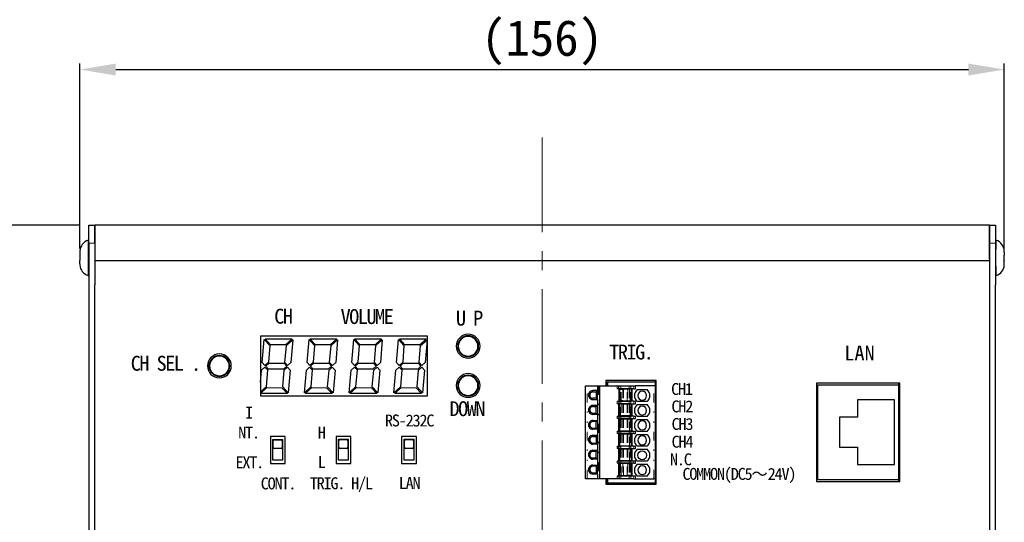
# Model space of a CAD drawing. Header units: millimetres. Extents: x -201 to 202, y 143 to 428.
# Tile 5 of 13: x -143 to -61, y 276 to 319. Entities that reach past the tile are written whole.
import ezdxf

# ---------------------------------------------------------------- set-up
doc = ezdxf.new("R2010")
doc.units = ezdxf.units.MM
doc.header["$LTSCALE"] = 0.25
doc.linetypes.add('CENTER', pattern=[50.8, 31.75, -6.35, 6.35, -6.35])
doc.linetypes.add('DASHEDBIDOT', pattern=[12.4, 3, -3, 0.2, -3, 0.2, -3])
doc.layers.get('0').update_dxf_attribs({"lineweight": 30})
for name, color, linetype, lineweight in [('CENTER', 1, 'CENTER', 9), ('DIMENSION', 6, 'Continuous', 9), ('Layer000', 7, 'Continuous', 25), ('SILK', 7, 'Continuous', 15)]:
    doc.layers.add(name, color=color, linetype=linetype, lineweight=lineweight)
doc.styles.add('takachi1', font='msgothic.ttc', dxfattribs={"height": 2.5})
doc.styles.add('VS Standard', font='msgothic.ttc', dxfattribs={"height": 3})
doc.dimstyles.new('VS Standard x0.5', dxfattribs={"dimtxt": 3, "dimasz": 3, "dimexe": 0.5, "dimexo": 0.8, "dimgap": 0.5, "dimtad": 3, "dimlfac": 2, "dimrnd": 0.0001, "dimzin": 9, "dimdsep": 46, "dimtxsty": 'VS Standard', "dimcen": 0, "dimaunit": 1, "dimadec": 0, "dimazin": 2, "dimtfac": 1, "dimtmove": 0, "dimatfit": 3, "dimfxl": 1, "dimtolj": 1, "dimtzin": 0, "dimarcsym": 0})

# ---------------------------------------------------------------- blocks, each defined once
blk = doc.blocks.new('*D534')
at = {"layer": 'Defpoints', "color": 0}
for p in [(-60.756, 314.442), (-138.243, 298.653), (-60.756, 298.535)]:
    blk.add_point(p, dxfattribs=at)
at = {"layer": 'DIMENSION', "color": 0, "lineweight": -2}
for p, q in [((-138.243, 299.453), (-138.243, 314.942)), ((-60.756, 299.335), (-60.756, 314.942)), ((-135.243, 314.442), (-63.756, 314.442))]:
    blk.add_line(p, q, dxfattribs=at)
at = {"layer": 'DIMENSION', "color": 0}
for points in [[(-135.243, 314.942), (-135.243, 313.942), (-138.243, 314.442)], [(-63.756, 313.942), (-63.756, 314.942), (-60.756, 314.442)]]:
    blk.add_solid(points, dxfattribs=at)
at = {"layer": 'DIMENSION', "color": 0, "insert": (-99.5, 316.693), "char_height": 3, "attachment_point": 5, "style": 'VS Standard'}
blk.add_mtext('\\A1;\\A1;(156)', dxfattribs=at)
blk = doc.blocks.new('*D535')
at = {"layer": 'Defpoints', "color": 0}
for p in [(-137.494, 301.401), (-165.365, 235.401), (-133.076, 235.401)]:
    blk.add_point(p, dxfattribs=at)
at = {"layer": 'DIMENSION', "color": 0, "lineweight": -2}
for p, q in [((-138.294, 301.401), (-165.865, 301.401)), ((-165.365, 298.401), (-165.365, 238.401)), ((-133.876, 235.401), (-165.865, 235.401))]:
    blk.add_line(p, q, dxfattribs=at)
at = {"layer": 'DIMENSION', "color": 0}
for points in [[(-164.865, 298.401), (-165.865, 298.401), (-165.365, 301.401)], [(-165.865, 238.401), (-164.865, 238.401), (-165.365, 235.401)]]:
    blk.add_solid(points, dxfattribs=at)
at = {"layer": 'DIMENSION', "color": 0, "insert": (-167.616, 268.401), "char_height": 3, "attachment_point": 5, "rotation": 90, "style": 'VS Standard'}
blk.add_mtext('\\A1;\\A1;(132)', dxfattribs=at)
blk = doc.blocks.new('*D536')
at = {"layer": 'Defpoints', "color": 0}
for p in [(-137.494, 301.401), (-152.079, 238.401), (-137.494, 238.401)]:
    blk.add_point(p, dxfattribs=at)
at = {"layer": 'DIMENSION', "color": 0, "lineweight": -2}
for p, q in [((-138.294, 301.401), (-152.579, 301.401)), ((-152.079, 298.401), (-152.079, 241.401)), ((-138.294, 238.401), (-152.579, 238.401))]:
    blk.add_line(p, q, dxfattribs=at)
at = {"layer": 'DIMENSION', "color": 0}
for points in [[(-151.579, 298.401), (-152.579, 298.401), (-152.079, 301.401)], [(-152.579, 241.401), (-151.579, 241.401), (-152.079, 238.401)]]:
    blk.add_solid(points, dxfattribs=at)
at = {"layer": 'DIMENSION', "color": 0, "insert": (-154.331, 269.901), "char_height": 3, "attachment_point": 5, "rotation": 90, "style": 'VS Standard'}
blk.add_mtext('\\A1;\\A1;(126)', dxfattribs=at)

msp = doc.modelspace()

# ---------------------------------------------------------------- linework, layer by layer
for centre, radius, start, end in [((-105.6991, 291.2506), 1, 0, 180), ((-105.6991, 291.2506), 0.875, 0, 180), ((-105.6991, 291.2506), 0.825, 0, 180), ((-126.5491, 289.6006), 1, 0, 180), ((-105.6991, 291.2506), 1, 180, 0), ((-105.6991, 291.2506), 0.875, 180, 0), ((-105.6991, 291.2506), 0.825, 180, 0), ((-126.5491, 289.6006), 0.875, 0, 180), ((-126.5491, 289.6006), 0.825, 0, 180), ((-126.5491, 289.6006), 1, 180, 0), ((-126.5491, 289.6006), 0.875, 180, 0), ((-126.5491, 289.6006), 0.825, 180, 0), ((-105.6991, 287.9506), 1, 0, 180), ((-105.6991, 287.9506), 0.875, 0, 180), ((-105.6991, 287.9506), 0.825, 0, 180), ((-105.6991, 287.9506), 1, 180, 0), ((-105.6991, 287.9506), 0.875, 180, 0), ((-105.6991, 287.9506), 0.825, 180, 0)]:
    msp.add_arc(centre, radius, start, end)
at = {"layer": 'CENTER'}
msp.add_line((-99.4991, 308.7462), (-99.4991, 232.1165), dxfattribs=at)
at = {"layer": 'Layer000', "linetype": 'Continuous', "lineweight": 25}
for p, q in [((-137.4941, 299.9006), (-137.4941, 301.4006)), ((-137.4941, 301.4006), (-136.9991, 301.4006)), ((-136.9991, 301.4006), (-136.9991, 299.9006)), ((-136.9991, 299.9006), (-136.9991, 301.4006)), ((-61.9991, 301.4006), (-136.9991, 301.4006)), ((-61.9991, 301.4006), (-61.9991, 299.9006)), ((-61.9991, 299.9006), (-61.9991, 301.4006)), ((-61.9991, 301.4006), (-61.5041, 301.4006)), ((-61.5041, 301.4006), (-61.5041, 299.9006)), ((-137.4941, 299.9006), (-137.4941, 239.9006)), ((-136.9991, 299.9006), (-136.9991, 296.4006)), ((-136.9991, 299.9006), (-136.9991, 298.5506)), ((-61.9991, 298.5506), (-61.9991, 299.9006)), ((-61.9991, 299.9006), (-61.9991, 239.9006)), ((-61.5041, 299.9006), (-61.5041, 296.4006)), ((-138.2441, 299.1324), (-138.2441, 298.8775)), ((-138.2426, 299.2366), (-138.2429, 299.2322)), ((-138.2402, 298.8724), (-138.2395, 298.8811)), ((-60.7579, 298.8685), (-60.7586, 298.877)), ((-60.7551, 299.2278), (-60.7554, 299.2323)), ((-60.7541, 299.1324), (-60.7541, 298.8736)), ((-138.2441, 298.1688), (-138.2441, 298.4275)), ((-138.2431, 298.0733), (-138.2429, 298.0689)), ((-138.2403, 298.4327), (-138.2396, 298.4241)), ((-61.9991, 298.4006), (-136.9991, 298.4006)), ((-60.758, 298.4288), (-60.7587, 298.4201)), ((-60.7556, 298.0645), (-60.7554, 298.069)), ((-60.7541, 298.1688), (-60.7541, 298.4236)), ((-136.9991, 243.4006), (-136.9991, 296.4006)), ((-61.5041, 243.4006), (-61.5041, 296.4006)), ((-109.0991, 292.1006), (-123.0991, 292.1006)), ((-123.0991, 292.1006), (-123.0991, 287.1006)), ((-122.9554, 289.8956), (-122.7857, 291.8081)), ((-122.7857, 291.8081), (-122.3276, 291.3081)), ((-122.257, 291.3791), (-122.7121, 291.8758)), ((-122.7121, 291.8758), (-120.4539, 291.8758)), ((-121.0004, 291.3751), (-122.257, 291.3791)), ((-120.4539, 291.8758), (-121.0004, 291.3751)), ((-120.9292, 291.3047), (-120.3911, 291.7978)), ((-120.3911, 291.7978), (-120.5525, 289.8998)), ((-119.2054, 289.8956), (-119.0357, 291.8081)), ((-119.0357, 291.8081), (-118.5776, 291.3081)), ((-118.507, 291.3791), (-118.9621, 291.8758)), ((-118.9621, 291.8758), (-116.7039, 291.8758)), ((-117.2504, 291.3751), (-118.507, 291.3791)), ((-116.7039, 291.8758), (-117.2504, 291.3751)), ((-117.1792, 291.3047), (-116.6411, 291.7978)), ((-116.6411, 291.7978), (-116.8025, 289.8998)), ((-115.4554, 289.8956), (-115.2857, 291.8081)), ((-115.2857, 291.8081), (-114.8276, 291.3081)), ((-114.757, 291.3791), (-115.2121, 291.8758)), ((-115.2121, 291.8758), (-112.9539, 291.8758)), ((-113.5004, 291.3751), (-114.757, 291.3791)), ((-112.9539, 291.8758), (-113.5004, 291.3751)), ((-113.4292, 291.3047), (-112.8911, 291.7978)), ((-112.8911, 291.7978), (-113.0525, 289.8998)), ((-111.7054, 289.8956), (-111.5357, 291.8081)), ((-111.5357, 291.8081), (-111.0776, 291.3081)), ((-111.007, 291.3791), (-111.4621, 291.8758)), ((-111.4621, 291.8758), (-109.2039, 291.8758)), ((-109.7504, 291.3751), (-111.007, 291.3791)), ((-109.2039, 291.8758), (-109.7504, 291.3751)), ((-109.6792, 291.3047), (-109.1411, 291.7978)), ((-109.1411, 291.7978), (-109.3025, 289.8998)), ((-109.0991, 287.1006), (-109.0991, 292.1006)), ((-122.3276, 291.3081), (-122.4325, 289.9164)), ((-121.057, 289.8952), (-120.9292, 291.3047)), ((-118.5776, 291.3081), (-118.6825, 289.9164)), ((-117.307, 289.8952), (-117.1792, 291.3047)), ((-114.8276, 291.3081), (-114.9325, 289.9164)), ((-113.557, 289.8952), (-113.4292, 291.3047)), ((-111.0776, 291.3081), (-111.1825, 289.9164)), ((-109.807, 289.8952), (-109.6792, 291.3047)), ((-122.7271, 289.6464), (-122.9554, 289.8956)), ((-122.4325, 289.9164), (-122.7271, 289.6464)), ((-122.6596, 289.5727), (-122.3835, 289.8256)), ((-122.3835, 289.8256), (-121.1295, 289.8263)), ((-121.1295, 289.8263), (-120.9028, 289.5789)), ((-120.829, 289.6464), (-121.057, 289.8952)), ((-120.5525, 289.8998), (-120.829, 289.6464)), ((-118.9771, 289.6464), (-119.2054, 289.8956)), ((-118.6825, 289.9164), (-118.9771, 289.6464)), ((-118.9096, 289.5727), (-118.6335, 289.8256)), ((-118.6335, 289.8256), (-117.3795, 289.8263)), ((-117.3795, 289.8263), (-117.1528, 289.5789)), ((-117.079, 289.6464), (-117.307, 289.8952)), ((-116.8025, 289.8998), (-117.079, 289.6464)), ((-115.2271, 289.6464), (-115.4554, 289.8956)), ((-114.9325, 289.9164), (-115.2271, 289.6464)), ((-115.1596, 289.5727), (-114.8835, 289.8256)), ((-114.8835, 289.8256), (-113.6295, 289.8263)), ((-113.6295, 289.8263), (-113.4028, 289.5789)), ((-113.329, 289.6464), (-113.557, 289.8952)), ((-113.0525, 289.8998), (-113.329, 289.6464)), ((-111.4771, 289.6464), (-111.7054, 289.8956)), ((-111.1825, 289.9164), (-111.4771, 289.6464)), ((-111.4096, 289.5727), (-111.1335, 289.8256)), ((-111.1335, 289.8256), (-109.8795, 289.8263)), ((-109.8795, 289.8263), (-109.6528, 289.5789)), ((-109.579, 289.6464), (-109.807, 289.8952)), ((-109.3025, 289.8998), (-109.579, 289.6464)), ((-123.0991, 288.2123), (-123.0076, 289.2538)), ((-123.0076, 289.2538), (-122.7333, 289.5052)), ((-122.7333, 289.5052), (-122.5119, 289.2635)), ((-122.4333, 289.3258), (-122.6596, 289.5727)), ((-122.5119, 289.2635), (-122.6301, 287.8497)), ((-121.1777, 289.327), (-122.4333, 289.3258)), ((-121.2348, 287.8435), (-121.111, 289.2524)), ((-120.9028, 289.5789), (-121.1777, 289.327)), ((-121.111, 289.2524), (-120.8352, 289.5052)), ((-120.8352, 289.5052), (-120.6079, 289.2571)), ((-120.6079, 289.2571), (-120.7757, 287.3426)), ((-119.4249, 287.3505), (-119.2576, 289.2538)), ((-119.2576, 289.2538), (-118.9833, 289.5052)), ((-118.9833, 289.5052), (-118.7619, 289.2635)), ((-118.6833, 289.3258), (-118.9096, 289.5727)), ((-118.7619, 289.2635), (-118.8801, 287.8497)), ((-117.4277, 289.327), (-118.6833, 289.3258)), ((-117.4848, 287.8435), (-117.361, 289.2524)), ((-117.1528, 289.5789), (-117.4277, 289.327)), ((-117.361, 289.2524), (-117.0852, 289.5052)), ((-117.0852, 289.5052), (-116.8579, 289.2571)), ((-116.8579, 289.2571), (-117.0257, 287.3426)), ((-115.6749, 287.3505), (-115.5076, 289.2538)), ((-115.5076, 289.2538), (-115.2333, 289.5052)), ((-115.2333, 289.5052), (-115.0119, 289.2635)), ((-114.9333, 289.3258), (-115.1596, 289.5727)), ((-115.0119, 289.2635), (-115.1301, 287.8497)), ((-113.6777, 289.327), (-114.9333, 289.3258)), ((-113.7348, 287.8435), (-113.611, 289.2524)), ((-113.4028, 289.5789), (-113.6777, 289.327)), ((-113.611, 289.2524), (-113.3352, 289.5052)), ((-113.3352, 289.5052), (-113.1079, 289.2571)), ((-113.1079, 289.2571), (-113.2757, 287.3426)), ((-111.9249, 287.3505), (-111.7576, 289.2538)), ((-111.7576, 289.2538), (-111.4833, 289.5052)), ((-111.4833, 289.5052), (-111.2619, 289.2635)), ((-111.1833, 289.3258), (-111.4096, 289.5727)), ((-111.2619, 289.2635), (-111.3801, 287.8497)), ((-109.9277, 289.327), (-111.1833, 289.3258)), ((-109.9848, 287.8435), (-109.861, 289.2524)), ((-109.6528, 289.5789), (-109.9277, 289.327)), ((-109.861, 289.2524), (-109.5852, 289.5052)), ((-109.5852, 289.5052), (-109.3579, 289.2571)), ((-109.3579, 289.2571), (-109.5257, 287.3426)), ((-89.9491, 288.3756), (-94.1491, 288.3756)), ((-94.1491, 288.3756), (-94.1491, 287.9343)), ((-94.0841, 288.2593), (-93.9841, 288.2593)), ((-94.0841, 288.2593), (-94.0841, 287.9343)), ((-93.9841, 288.2593), (-90.0341, 288.2593)), ((-93.9841, 287.9343), (-93.9841, 288.2593)), ((-90.0341, 288.3756), (-90.0341, 288.2593)), ((-90.0341, 288.2593), (-90.0341, 287.9343)), ((-89.9491, 279.6756), (-89.9491, 288.3756)), ((-69.4991, 288.1506), (-76.4991, 288.1506)), ((-76.4991, 288.1506), (-76.4991, 279.9006)), ((-69.6241, 288.1506), (-69.6241, 288.0256)), ((-69.4991, 279.9006), (-69.4991, 288.1506)), ((-122.6301, 287.8497), (-123.0991, 287.4199)), ((-123.0991, 287.2843), (-122.5618, 287.7767)), ((-120.8501, 287.2757), (-123.0991, 287.2773)), ((-122.5618, 287.7767), (-121.3086, 287.776)), ((-121.3086, 287.776), (-120.8501, 287.2757)), ((-120.7757, 287.3426), (-121.2348, 287.8435)), ((-118.8801, 287.8497), (-119.4249, 287.3505)), ((-119.3568, 287.2773), (-118.8118, 287.7767)), ((-117.1001, 287.2757), (-119.3568, 287.2773)), ((-118.8118, 287.7767), (-117.5586, 287.776)), ((-117.5586, 287.776), (-117.1001, 287.2757)), ((-117.0257, 287.3426), (-117.4848, 287.8435)), ((-115.1301, 287.8497), (-115.6749, 287.3505)), ((-115.6068, 287.2773), (-115.0618, 287.7767)), ((-113.3501, 287.2757), (-115.6068, 287.2773)), ((-115.0618, 287.7767), (-113.8086, 287.776)), ((-113.8086, 287.776), (-113.3501, 287.2757)), ((-113.2757, 287.3426), (-113.7348, 287.8435)), ((-111.3801, 287.8497), (-111.9249, 287.3505)), ((-111.8568, 287.2773), (-111.3118, 287.7767)), ((-109.6001, 287.2757), (-111.8568, 287.2773)), ((-111.3118, 287.7767), (-110.0586, 287.776)), ((-110.0586, 287.776), (-109.6001, 287.2757)), ((-109.5257, 287.3426), (-109.9848, 287.8435)), ((-95.8591, 287.9343), (-95.7091, 287.9343)), ((-95.8591, 280.1343), (-95.8591, 287.9343)), ((-95.7091, 287.9343), (-94.8591, 287.9343)), ((-94.8591, 287.5343), (-95.2341, 287.5343)), ((-95.2341, 287.4343), (-94.9591, 287.4343)), ((-94.8591, 287.5343), (-94.9591, 287.4343)), ((-94.9591, 287.4343), (-94.9591, 286.8843)), ((-94.8591, 287.9343), (-94.7591, 287.9343)), ((-94.8591, 287.9343), (-94.8591, 287.5343)), ((-94.8591, 286.7843), (-94.8591, 287.5343)), ((-94.7591, 287.9343), (-94.6591, 287.9343)), ((-94.6591, 287.9343), (-93.2091, 287.9343)), ((-94.6591, 280.1343), (-94.6591, 287.9343)), ((-93.9841, 287.9756), (-94.1491, 287.9756)), ((-93.2091, 287.9343), (-93.0591, 287.9343)), ((-93.0591, 287.6843), (-93.2091, 287.6843)), ((-93.0591, 287.9343), (-92.9091, 287.9343)), ((-93.0591, 287.6843), (-93.0591, 287.9343)), ((-93.0591, 287.6843), (-93.0591, 286.6343)), ((-92.9091, 287.6843), (-93.0591, 287.6843)), ((-93.0216, 287.6593), (-93.0216, 286.6593)), ((-92.9216, 287.6593), (-93.0216, 287.6593)), ((-92.9216, 287.6593), (-92.8643, 287.6593)), ((-92.9091, 287.9343), (-92.2044, 287.9343)), ((-92.2044, 287.6843), (-92.9091, 287.6843)), ((-92.8643, 287.6593), (-92.7422, 287.6593)), ((-92.6681, 287.6593), (-92.7422, 287.6593)), ((-92.3752, 287.6593), (-92.6681, 287.6593)), ((-92.3752, 287.6593), (-92.301, 287.6593)), ((-92.179, 287.6593), (-92.301, 287.6593)), ((-92.2044, 287.9343), (-92.0685, 287.9343)), ((-92.0685, 287.6843), (-92.2044, 287.6843)), ((-92.1216, 287.6593), (-92.179, 287.6593)), ((-92.0216, 287.6593), (-92.1216, 287.6593)), ((-92.0685, 287.9343), (-91.7995, 287.9343)), ((-91.7995, 287.6843), (-92.0685, 287.6843)), ((-92.0216, 287.6593), (-92.0216, 286.6593)), ((-91.9841, 287.6843), (-91.9841, 286.6343)), ((-91.7995, 287.9343), (-91.6636, 287.9343)), ((-91.7995, 287.6843), (-91.6636, 287.6843)), ((-90.1341, 287.9343), (-91.6636, 287.9343)), ((-91.5244, 287.6093), (-90.6938, 287.6093)), ((-89.9841, 287.9343), (-90.1341, 287.9343)), ((-89.9841, 280.1343), (-89.9841, 287.9343)), ((-76.3741, 280.0756), (-76.3741, 288.0256)), ((-76.3741, 288.0256), (-69.6241, 288.0256)), ((-69.6241, 288.0256), (-69.6241, 280.0756)), ((-123.0991, 287.1006), (-109.0991, 287.1006)), ((-94.9591, 286.8843), (-95.2341, 286.8843)), ((-95.2341, 286.7843), (-94.8591, 286.7843)), ((-94.9591, 286.8843), (-94.8591, 286.7843)), ((-94.8591, 286.7843), (-94.8591, 286.2843)), ((-93.2091, 286.6343), (-93.0591, 286.6343)), ((-93.0591, 286.4343), (-93.2091, 286.4343)), ((-93.0591, 286.6343), (-92.9091, 286.6343)), ((-93.0591, 286.6343), (-93.0591, 286.4343)), ((-92.9091, 286.4343), (-93.0591, 286.4343)), ((-93.0591, 285.3843), (-93.0591, 286.4343)), ((-93.0216, 286.6593), (-92.9216, 286.6593)), ((-92.9216, 286.4093), (-93.0216, 286.4093)), ((-93.0216, 285.4093), (-93.0216, 286.4093)), ((-92.8643, 286.6593), (-92.9216, 286.6593)), ((-92.9216, 286.4093), (-92.8643, 286.4093)), ((-92.9091, 286.6343), (-92.2044, 286.6343)), ((-92.2044, 286.4343), (-92.9091, 286.4343)), ((-92.7422, 286.6593), (-92.8643, 286.6593)), ((-92.8643, 286.4093), (-92.7422, 286.4093)), ((-92.7422, 286.6593), (-92.6681, 286.6593)), ((-92.7422, 286.4093), (-92.6681, 286.4093)), ((-92.6681, 286.6593), (-92.3752, 286.6593)), ((-92.6681, 286.4093), (-92.3752, 286.4093)), ((-92.301, 286.6593), (-92.3752, 286.6593)), ((-92.3752, 286.4093), (-92.301, 286.4093)), ((-92.301, 286.6593), (-92.179, 286.6593)), ((-92.301, 286.4093), (-92.179, 286.4093)), ((-92.2044, 286.6343), (-92.0685, 286.6343)), ((-92.0685, 286.4343), (-92.2044, 286.4343)), ((-92.179, 286.6593), (-92.1216, 286.6593)), ((-92.1216, 286.4093), (-92.179, 286.4093)), ((-92.0216, 286.6593), (-92.1216, 286.6593)), ((-92.1216, 286.4093), (-92.0216, 286.4093)), ((-91.7995, 286.6343), (-92.0685, 286.6343)), ((-92.0685, 286.4343), (-91.7995, 286.4343)), ((-92.0216, 285.4093), (-92.0216, 286.4093)), ((-91.9841, 286.4343), (-91.9841, 285.3843)), ((-91.7995, 286.6343), (-91.6636, 286.6343)), ((-91.7995, 286.4343), (-91.6636, 286.4343)), ((-90.6938, 286.6093), (-91.5244, 286.6093)), ((-69.9635, 286.7588), (-73.057, 286.7588)), ((-73.057, 286.7588), (-73.057, 285.3144)), ((-69.9635, 281.3423), (-69.9635, 286.7588)), ((-94.8591, 286.2843), (-95.2341, 286.2843)), ((-95.2341, 286.1843), (-94.9591, 286.1843)), ((-95.2341, 285.6343), (-94.9591, 285.6343)), ((-94.9591, 286.1843), (-94.8591, 286.2843)), ((-94.9591, 285.6343), (-94.9591, 286.1843)), ((-94.9591, 285.6343), (-94.8591, 285.5343)), ((-94.8591, 286.2843), (-94.8591, 285.5343)), ((-91.5244, 286.3593), (-90.6938, 286.3593)), ((-94.8591, 285.5343), (-95.2341, 285.5343)), ((-95.2341, 285.0343), (-94.8591, 285.0343)), ((-94.9591, 284.9343), (-95.2341, 284.9343)), ((-94.9591, 284.9343), (-94.8591, 285.0343)), ((-94.9591, 284.3843), (-94.9591, 284.9343)), ((-94.8591, 285.5343), (-94.8591, 285.0343)), ((-94.8591, 285.0343), (-94.8591, 284.2843)), ((-93.2091, 285.3843), (-93.0591, 285.3843)), ((-93.0591, 285.1843), (-93.2091, 285.1843)), ((-93.0591, 285.3843), (-92.9091, 285.3843)), ((-93.0591, 285.3843), (-93.0591, 285.1843)), ((-92.9091, 285.1843), (-93.0591, 285.1843)), ((-93.0591, 284.1343), (-93.0591, 285.1843)), ((-92.9216, 285.4093), (-93.0216, 285.4093)), ((-93.0216, 285.1593), (-92.9216, 285.1593)), ((-93.0216, 285.1593), (-93.0216, 284.1593)), ((-92.8643, 285.4093), (-92.9216, 285.4093)), ((-92.9216, 285.1593), (-92.8643, 285.1593)), ((-92.9091, 285.3843), (-92.2044, 285.3843)), ((-92.2044, 285.1843), (-92.9091, 285.1843)), ((-92.7422, 285.4093), (-92.8643, 285.4093)), ((-92.8643, 285.1593), (-92.7422, 285.1593)), ((-92.6681, 285.4093), (-92.7422, 285.4093)), ((-92.7422, 285.1593), (-92.6681, 285.1593)), ((-92.3752, 285.4093), (-92.6681, 285.4093)), ((-92.6681, 285.1593), (-92.3752, 285.1593)), ((-92.301, 285.4093), (-92.3752, 285.4093)), ((-92.3752, 285.1593), (-92.301, 285.1593)), ((-92.179, 285.4093), (-92.301, 285.4093)), ((-92.301, 285.1593), (-92.179, 285.1593)), ((-92.2044, 285.3843), (-92.0685, 285.3843)), ((-92.0685, 285.1843), (-92.2044, 285.1843)), ((-92.179, 285.4093), (-92.1216, 285.4093)), ((-92.179, 285.1593), (-92.1216, 285.1593)), ((-92.0216, 285.4093), (-92.1216, 285.4093)), ((-92.1216, 285.1593), (-92.0216, 285.1593)), ((-91.7995, 285.3843), (-92.0685, 285.3843)), ((-92.0685, 285.1843), (-91.7995, 285.1843)), ((-92.0216, 285.1593), (-92.0216, 284.1593)), ((-91.9841, 285.1843), (-91.9841, 284.1343)), ((-91.7995, 285.3843), (-91.6636, 285.3843)), ((-91.7995, 285.1843), (-91.6636, 285.1843)), ((-90.6938, 285.3593), (-91.5244, 285.3593)), ((-91.5244, 285.1093), (-90.6938, 285.1093)), ((-74.5736, 285.3144), (-74.5736, 282.7867)), ((-73.057, 285.3144), (-74.5736, 285.3144)), ((-95.2341, 284.3843), (-94.9591, 284.3843)), ((-94.8591, 284.2843), (-95.2341, 284.2843)), ((-94.8591, 284.2843), (-94.9591, 284.3843)), ((-94.8591, 284.2843), (-94.8591, 283.7843)), ((-93.2091, 284.1343), (-93.0591, 284.1343)), ((-93.0591, 283.9343), (-93.2091, 283.9343)), ((-93.0591, 284.1343), (-92.9091, 284.1343)), ((-93.0591, 284.1343), (-93.0591, 283.9343)), ((-92.9091, 283.9343), (-93.0591, 283.9343)), ((-93.0591, 282.8843), (-93.0591, 283.9343)), ((-93.0216, 284.1593), (-92.9216, 284.1593)), ((-92.9216, 284.1593), (-92.8643, 284.1593)), ((-92.9091, 284.1343), (-92.2044, 284.1343)), ((-92.2044, 283.9343), (-92.9091, 283.9343)), ((-92.8643, 284.1593), (-92.7422, 284.1593)), ((-92.7422, 284.1593), (-92.6681, 284.1593)), ((-92.6681, 284.1593), (-92.3752, 284.1593)), ((-92.3752, 284.1593), (-92.301, 284.1593)), ((-92.301, 284.1593), (-92.179, 284.1593)), ((-92.2044, 284.1343), (-92.0685, 284.1343)), ((-92.0685, 283.9343), (-92.2044, 283.9343)), ((-92.179, 284.1593), (-92.1216, 284.1593)), ((-92.1216, 284.1593), (-92.0216, 284.1593)), ((-92.0685, 284.1343), (-91.7995, 284.1343)), ((-91.7995, 283.9343), (-92.0685, 283.9343)), ((-91.9841, 283.9343), (-91.9841, 282.8843)), ((-91.7995, 284.1343), (-91.6636, 284.1343)), ((-91.7995, 283.9343), (-91.6636, 283.9343)), ((-90.6938, 284.1093), (-91.5244, 284.1093)), ((-121.0241, 283.6756), (-122.2741, 283.6756)), ((-122.2741, 283.6756), (-122.2741, 281.4256)), ((-122.0593, 281.6915), (-122.0593, 283.4415)), ((-122.0593, 283.4415), (-121.2593, 283.4415)), ((-122.0343, 282.7665), (-122.0343, 283.3165)), ((-121.9343, 283.4165), (-121.3843, 283.4165)), ((-121.2843, 283.3165), (-121.2843, 282.7665)), ((-121.2593, 283.4415), (-121.2593, 281.6915)), ((-121.0241, 281.4256), (-121.0241, 283.6756)), ((-115.5241, 283.6756), (-116.7741, 283.6756)), ((-116.7741, 283.6756), (-116.7741, 281.4256)), ((-116.5593, 281.7089), (-116.5593, 283.4589)), ((-116.5593, 283.4589), (-115.7593, 283.4589)), ((-116.5343, 282.7839), (-116.5343, 283.3339)), ((-116.4343, 283.4339), (-115.8843, 283.4339)), ((-115.7843, 283.3339), (-115.7843, 282.7839)), ((-115.7593, 283.4589), (-115.7593, 281.7089)), ((-115.5241, 281.4256), (-115.5241, 283.6756)), ((-111.2741, 283.6756), (-111.2741, 281.4256)), ((-110.0241, 283.6756), (-111.2741, 283.6756)), ((-111.0593, 281.7089), (-111.0593, 283.4589)), ((-111.0593, 283.4589), (-110.2593, 283.4589)), ((-111.0343, 282.7839), (-111.0343, 283.3339)), ((-110.9343, 283.4339), (-110.3843, 283.4339)), ((-110.2843, 283.3339), (-110.2843, 282.7839)), ((-110.2593, 283.4589), (-110.2593, 281.7089)), ((-110.0241, 281.4256), (-110.0241, 283.6756)), ((-95.2341, 283.7843), (-94.8591, 283.7843)), ((-95.2341, 283.6843), (-94.9591, 283.6843)), ((-95.2341, 283.1343), (-94.9591, 283.1343)), ((-94.9591, 283.6843), (-94.8591, 283.7843)), ((-94.9591, 283.6843), (-94.9591, 283.1343)), ((-94.8591, 283.0343), (-94.9591, 283.1343)), ((-94.8591, 283.7843), (-94.8591, 283.0343)), ((-93.0216, 283.9093), (-93.0216, 282.9093)), ((-93.0216, 283.9093), (-92.9216, 283.9093)), ((-92.9216, 283.9093), (-92.8643, 283.9093)), ((-92.8643, 283.9093), (-92.7422, 283.9093)), ((-92.7422, 283.9093), (-92.6681, 283.9093)), ((-92.6681, 283.9093), (-92.3752, 283.9093)), ((-92.3752, 283.9093), (-92.301, 283.9093)), ((-92.301, 283.9093), (-92.179, 283.9093)), ((-92.179, 283.9093), (-92.1216, 283.9093)), ((-92.1216, 283.9093), (-92.0216, 283.9093)), ((-92.0216, 283.9093), (-92.0216, 282.9093)), ((-91.5244, 283.8593), (-90.6938, 283.8593)), ((-121.3843, 282.6665), (-121.9343, 282.6665)), ((-115.8843, 282.6839), (-116.4343, 282.6839)), ((-110.3843, 282.6839), (-110.9343, 282.6839)), ((-94.8591, 283.0343), (-95.2341, 283.0343)), ((-95.2341, 282.5343), (-94.8591, 282.5343)), ((-94.9591, 282.4343), (-95.2341, 282.4343)), ((-94.9591, 282.4343), (-94.8591, 282.5343)), ((-94.9591, 281.8843), (-94.9591, 282.4343)), ((-94.8591, 283.0343), (-94.8591, 282.5343)), ((-94.8591, 282.5343), (-94.8591, 281.7843)), ((-93.2091, 282.8843), (-93.0591, 282.8843)), ((-93.0591, 282.6843), (-93.2091, 282.6843)), ((-93.0591, 282.6843), (-93.0591, 282.8843)), ((-93.0591, 282.8843), (-92.9091, 282.8843)), ((-92.9091, 282.6843), (-93.0591, 282.6843)), ((-93.0591, 281.6343), (-93.0591, 282.6843)), ((-93.0216, 282.9093), (-92.9216, 282.9093)), ((-93.0216, 282.6593), (-93.0216, 281.6593)), ((-93.0216, 282.6593), (-92.9216, 282.6593)), ((-92.9216, 282.9093), (-92.8643, 282.9093)), ((-92.9216, 282.6593), (-92.8643, 282.6593)), ((-92.2044, 282.8843), (-92.9091, 282.8843)), ((-92.9091, 282.6843), (-92.2044, 282.6843)), ((-92.8643, 282.9093), (-92.7422, 282.9093)), ((-92.8643, 282.6593), (-92.7422, 282.6593)), ((-92.7422, 282.9093), (-92.6681, 282.9093)), ((-92.7422, 282.6593), (-92.6681, 282.6593)), ((-92.6681, 282.9093), (-92.3752, 282.9093)), ((-92.6681, 282.6593), (-92.3752, 282.6593)), ((-92.3752, 282.9093), (-92.301, 282.9093)), ((-92.3752, 282.6593), (-92.301, 282.6593)), ((-92.301, 282.9093), (-92.179, 282.9093)), ((-92.301, 282.6593), (-92.179, 282.6593)), ((-92.2044, 282.8843), (-92.0685, 282.8843)), ((-92.0685, 282.6843), (-92.2044, 282.6843)), ((-92.179, 282.9093), (-92.1216, 282.9093)), ((-92.179, 282.6593), (-92.1216, 282.6593)), ((-92.1216, 282.9093), (-92.0216, 282.9093)), ((-92.1216, 282.6593), (-92.0216, 282.6593)), ((-91.7995, 282.8843), (-92.0685, 282.8843)), ((-92.0685, 282.6843), (-91.7995, 282.6843)), ((-92.0216, 282.6593), (-92.0216, 281.6593)), ((-91.9841, 282.6843), (-91.9841, 281.6343)), ((-91.7995, 282.8843), (-91.6636, 282.8843)), ((-91.7995, 282.6843), (-91.6636, 282.6843)), ((-90.6938, 282.8593), (-91.5244, 282.8593)), ((-91.5244, 282.6093), (-90.6938, 282.6093)), ((-74.5736, 282.7867), (-73.057, 282.7867)), ((-73.057, 282.7867), (-73.057, 281.3423)), ((-121.2593, 281.6915), (-122.0593, 281.6915)), ((-115.7593, 281.7089), (-116.5593, 281.7089)), ((-110.2593, 281.7089), (-111.0593, 281.7089)), ((-95.2341, 281.8843), (-94.9591, 281.8843)), ((-94.8591, 281.7843), (-95.2341, 281.7843)), ((-94.8591, 281.7843), (-94.9591, 281.8843)), ((-94.8591, 281.7843), (-94.8591, 281.2843)), ((-93.2091, 281.6343), (-93.0591, 281.6343)), ((-93.0591, 281.6343), (-93.0591, 281.4343)), ((-93.0591, 281.6343), (-92.9091, 281.6343)), ((-93.0216, 281.6593), (-92.9216, 281.6593)), ((-92.9216, 281.6593), (-92.8643, 281.6593)), ((-92.9091, 281.6343), (-92.2044, 281.6343)), ((-92.8643, 281.6593), (-92.7422, 281.6593)), ((-92.7422, 281.6593), (-92.6681, 281.6593)), ((-92.6681, 281.6593), (-92.3752, 281.6593)), ((-92.3752, 281.6593), (-92.301, 281.6593)), ((-92.301, 281.6593), (-92.179, 281.6593)), ((-92.2044, 281.6343), (-92.0685, 281.6343)), ((-92.179, 281.6593), (-92.1216, 281.6593)), ((-92.1216, 281.6593), (-92.0216, 281.6593)), ((-92.0685, 281.6343), (-91.7995, 281.6343)), ((-91.7995, 281.6343), (-91.6636, 281.6343)), ((-90.6938, 281.6093), (-91.5244, 281.6093)), ((-122.2741, 281.4256), (-121.0241, 281.4256)), ((-116.7741, 281.4256), (-115.5241, 281.4256)), ((-111.2741, 281.4256), (-110.0241, 281.4256)), ((-95.2341, 281.2843), (-94.8591, 281.2843)), ((-94.9591, 281.1843), (-95.2341, 281.1843)), ((-95.2341, 280.6343), (-94.9591, 280.6343)), ((-94.8591, 281.2843), (-94.9591, 281.1843)), ((-94.9591, 281.1843), (-94.9591, 280.6343)), ((-94.9591, 280.6343), (-94.8591, 280.5343)), ((-94.8591, 280.5343), (-94.8591, 281.2843)), ((-93.0591, 281.4343), (-93.2091, 281.4343)), ((-92.9091, 281.4343), (-93.0591, 281.4343)), ((-93.0591, 280.3843), (-93.0591, 281.4343)), ((-93.0216, 281.4093), (-92.9216, 281.4093)), ((-93.0216, 281.4093), (-93.0216, 280.4093)), ((-92.8643, 281.4093), (-92.9216, 281.4093)), ((-92.2044, 281.4343), (-92.9091, 281.4343)), ((-92.7422, 281.4093), (-92.8643, 281.4093)), ((-92.6681, 281.4093), (-92.7422, 281.4093)), ((-92.3752, 281.4093), (-92.6681, 281.4093)), ((-92.3752, 281.4093), (-92.301, 281.4093)), ((-92.301, 281.4093), (-92.179, 281.4093)), ((-92.0685, 281.4343), (-92.2044, 281.4343)), ((-92.179, 281.4093), (-92.1216, 281.4093)), ((-92.1216, 281.4093), (-92.0216, 281.4093)), ((-91.7995, 281.4343), (-92.0685, 281.4343)), ((-92.0216, 281.4093), (-92.0216, 280.4093)), ((-91.9841, 281.4343), (-91.9841, 280.3843)), ((-91.7995, 281.4343), (-91.6636, 281.4343)), ((-91.5244, 281.3593), (-90.6938, 281.3593)), ((-73.057, 281.3423), (-69.9635, 281.3423)), ((-95.7091, 280.1343), (-95.8591, 280.1343)), ((-94.8591, 280.1343), (-95.7091, 280.1343)), ((-94.8591, 280.5343), (-95.2341, 280.5343)), ((-94.8591, 280.5343), (-94.8591, 280.1343)), ((-94.7591, 280.1343), (-94.8591, 280.1343)), ((-94.6591, 280.1343), (-94.7591, 280.1343)), ((-93.2091, 280.1343), (-94.6591, 280.1343)), ((-94.1491, 280.1343), (-94.1491, 279.6756)), ((-94.0841, 280.1343), (-94.0841, 279.8093)), ((-94.0841, 279.8093), (-93.9841, 279.8093)), ((-93.9841, 279.8093), (-93.9841, 280.1343)), ((-93.9841, 279.8093), (-90.0341, 279.8093)), ((-93.2091, 280.3843), (-93.0591, 280.3843)), ((-93.0591, 280.1343), (-93.2091, 280.1343)), ((-93.0591, 280.3843), (-93.0591, 280.1343)), ((-93.0591, 280.3843), (-92.9091, 280.3843)), ((-92.9091, 280.1343), (-93.0591, 280.1343)), ((-93.0216, 280.4093), (-92.9216, 280.4093)), ((-92.9216, 280.4093), (-92.8643, 280.4093)), ((-92.9091, 280.3843), (-92.2044, 280.3843)), ((-92.2044, 280.1343), (-92.9091, 280.1343)), ((-92.8643, 280.4093), (-92.7422, 280.4093)), ((-92.7422, 280.4093), (-92.6681, 280.4093)), ((-92.6681, 280.4093), (-92.3752, 280.4093)), ((-92.301, 280.4093), (-92.3752, 280.4093)), ((-92.179, 280.4093), (-92.301, 280.4093)), ((-92.2044, 280.3843), (-92.0685, 280.3843)), ((-92.0685, 280.1343), (-92.2044, 280.1343)), ((-92.1216, 280.4093), (-92.179, 280.4093)), ((-92.0216, 280.4093), (-92.1216, 280.4093)), ((-92.0685, 280.3843), (-91.7995, 280.3843)), ((-91.7995, 280.1343), (-92.0685, 280.1343)), ((-91.7995, 280.3843), (-91.6636, 280.3843)), ((-91.7995, 280.1343), (-91.6636, 280.1343)), ((-91.6636, 280.1343), (-90.1341, 280.1343)), ((-90.6938, 280.3593), (-91.5244, 280.3593)), ((-89.9841, 280.1343), (-90.1341, 280.1343)), ((-90.0341, 280.1343), (-90.0341, 279.8093)), ((-90.0341, 279.8093), (-90.0341, 279.6756)), ((-76.4991, 279.9006), (-69.4991, 279.9006)), ((-76.3741, 280.0756), (-69.6241, 280.0756)), ((-69.6241, 280.0756), (-69.6241, 279.9006)), ((-94.1491, 279.6756), (-89.9491, 279.6756))]:
    msp.add_line(p, q, dxfattribs=at)
at = {"layer": 'Layer000', "linetype": 'DASHEDBIDOT', "lineweight": 18}
for p, q in [((-137.5599, 300.1312), (-137.5599, 298.6506)), ((-137.5441, 298.6506), (-137.5441, 300.1337)), ((-136.9991, 299.9006), (-137.4941, 299.9006)), ((-61.5041, 299.9006), (-61.9991, 299.9006)), ((-61.4541, 298.6506), (-61.4541, 300.1337)), ((-61.4383, 300.1312), (-61.4383, 298.6506)), ((-60.7585, 299.2323), (-60.7552, 299.2282)), ((-138.2398, 298.0689), (-138.2431, 298.073)), ((-137.5599, 298.6506), (-137.5441, 298.6506)), ((-137.5599, 297.17), (-137.5599, 298.6506)), ((-137.5441, 298.6506), (-137.4941, 298.6506)), ((-137.5441, 298.6506), (-137.5441, 297.1674)), ((-61.4541, 298.6506), (-61.5041, 298.6506)), ((-61.4383, 298.6506), (-61.4541, 298.6506)), ((-61.4541, 298.6506), (-61.4541, 297.1674)), ((-61.4383, 297.17), (-61.4383, 298.6506)), ((-95.7091, 280.1343), (-95.7091, 287.9343)), ((-95.2341, 287.5343), (-95.2341, 287.4343)), ((-94.7591, 287.9343), (-94.7591, 280.1343)), ((-93.2091, 287.6843), (-93.2091, 287.9343)), ((-92.9216, 286.6593), (-92.9216, 287.6593)), ((-92.9091, 287.6843), (-92.9091, 287.9343)), ((-92.8643, 286.6593), (-92.8643, 287.6593)), ((-92.7422, 287.6593), (-92.7422, 286.6593)), ((-92.6681, 287.6593), (-92.6681, 286.6593)), ((-92.3752, 286.6593), (-92.3752, 287.6593)), ((-92.301, 287.6593), (-92.301, 286.6593)), ((-92.2044, 287.6843), (-92.2044, 287.9343)), ((-92.179, 287.6593), (-92.179, 286.6593)), ((-92.1216, 286.6593), (-92.1216, 287.6593)), ((-92.0685, 287.6843), (-92.0685, 287.9343)), ((-91.7995, 287.9343), (-91.7995, 287.6843)), ((-91.6636, 287.9343), (-91.6636, 287.6843)), ((-90.1341, 280.1343), (-90.1341, 287.9343)), ((-95.2341, 286.8843), (-95.2341, 286.7843)), ((-93.2091, 286.4343), (-93.2091, 286.6343)), ((-92.9216, 285.4093), (-92.9216, 286.4093)), ((-92.9091, 286.6343), (-92.9091, 286.4343)), ((-92.8643, 286.4093), (-92.8643, 285.4093)), ((-92.7422, 286.4093), (-92.7422, 285.4093)), ((-92.6681, 286.4093), (-92.6681, 285.4093)), ((-92.3752, 286.4093), (-92.3752, 285.4093)), ((-92.301, 286.4093), (-92.301, 285.4093)), ((-92.2044, 286.6343), (-92.2044, 286.4343)), ((-92.179, 286.4093), (-92.179, 285.4093)), ((-92.1216, 285.4093), (-92.1216, 286.4093)), ((-92.0685, 286.6343), (-92.0685, 286.4343)), ((-91.7995, 286.4343), (-91.7995, 286.6343)), ((-91.6636, 286.6343), (-91.6636, 286.4343)), ((-95.2341, 286.2843), (-95.2341, 286.1843)), ((-95.2341, 285.5343), (-95.2341, 285.6343)), ((-95.2341, 284.9343), (-95.2341, 285.0343)), ((-93.2091, 285.1843), (-93.2091, 285.3843)), ((-92.9216, 285.1593), (-92.9216, 284.1593)), ((-92.9091, 285.3843), (-92.9091, 285.1843)), ((-92.8643, 285.1593), (-92.8643, 284.1593)), ((-92.7422, 285.1593), (-92.7422, 284.1593)), ((-92.6681, 285.1593), (-92.6681, 284.1593)), ((-92.3752, 285.1593), (-92.3752, 284.1593)), ((-92.301, 285.1593), (-92.301, 284.1593)), ((-92.2044, 285.3843), (-92.2044, 285.1843)), ((-92.179, 284.1593), (-92.179, 285.1593)), ((-92.1216, 285.1593), (-92.1216, 284.1593)), ((-92.0685, 285.3843), (-92.0685, 285.1843)), ((-91.7995, 285.1843), (-91.7995, 285.3843)), ((-91.6636, 285.3843), (-91.6636, 285.1843)), ((-95.2341, 284.3843), (-95.2341, 284.2843)), ((-93.2091, 283.9343), (-93.2091, 284.1343)), ((-92.9091, 284.1343), (-92.9091, 283.9343)), ((-92.2044, 284.1343), (-92.2044, 283.9343)), ((-92.0685, 284.1343), (-92.0685, 283.9343)), ((-91.7995, 284.1343), (-91.7995, 283.9343)), ((-91.6636, 284.1343), (-91.6636, 283.9343)), ((-95.2341, 283.6843), (-95.2341, 283.7843)), ((-95.2341, 283.1343), (-95.2341, 283.0343)), ((-92.9216, 283.9093), (-92.9216, 282.9093)), ((-92.8643, 283.9093), (-92.8643, 282.9093)), ((-92.7422, 283.9093), (-92.7422, 282.9093)), ((-92.6681, 283.9093), (-92.6681, 282.9093)), ((-92.3752, 283.9093), (-92.3752, 282.9093)), ((-92.301, 283.9093), (-92.301, 282.9093)), ((-92.179, 282.9093), (-92.179, 283.9093)), ((-92.1216, 283.9093), (-92.1216, 282.9093)), ((-95.2341, 282.4343), (-95.2341, 282.5343)), ((-93.2091, 282.6843), (-93.2091, 282.8843)), ((-92.9216, 282.6593), (-92.9216, 281.6593)), ((-92.9091, 282.8843), (-92.9091, 282.6843)), ((-92.8643, 282.6593), (-92.8643, 281.6593)), ((-92.7422, 282.6593), (-92.7422, 281.6593)), ((-92.6681, 282.6593), (-92.6681, 281.6593)), ((-92.3752, 282.6593), (-92.3752, 281.6593)), ((-92.301, 282.6593), (-92.301, 281.6593)), ((-92.2044, 282.6843), (-92.2044, 282.8843)), ((-92.179, 281.6593), (-92.179, 282.6593)), ((-92.1216, 282.6593), (-92.1216, 281.6593)), ((-92.0685, 282.8843), (-92.0685, 282.6843)), ((-91.7995, 282.6843), (-91.7995, 282.8843)), ((-91.6636, 282.8843), (-91.6636, 282.6843)), ((-95.2341, 281.8843), (-95.2341, 281.7843)), ((-93.2091, 281.4343), (-93.2091, 281.6343)), ((-92.9091, 281.6343), (-92.9091, 281.4343)), ((-92.2044, 281.6343), (-92.2044, 281.4343)), ((-92.0685, 281.6343), (-92.0685, 281.4343)), ((-91.7995, 281.6343), (-91.7995, 281.4343)), ((-91.6636, 281.6343), (-91.6636, 281.4343)), ((-95.2341, 281.1843), (-95.2341, 281.2843)), ((-95.2341, 280.6343), (-95.2341, 280.5343)), ((-92.9216, 281.4093), (-92.9216, 280.4093)), ((-92.8643, 280.4093), (-92.8643, 281.4093)), ((-92.7422, 281.4093), (-92.7422, 280.4093)), ((-92.6681, 280.4093), (-92.6681, 281.4093)), ((-92.3752, 280.4093), (-92.3752, 281.4093)), ((-92.301, 281.4093), (-92.301, 280.4093)), ((-92.179, 281.4093), (-92.179, 280.4093)), ((-92.1216, 281.4093), (-92.1216, 280.4093)), ((-93.2091, 280.1343), (-93.2091, 280.3843)), ((-92.9091, 280.3843), (-92.9091, 280.1343)), ((-92.2044, 280.3843), (-92.2044, 280.1343)), ((-92.0685, 280.3843), (-92.0685, 280.1343)), ((-91.7995, 280.3843), (-91.7995, 280.1343)), ((-91.6636, 280.3843), (-91.6636, 280.1343))]:
    msp.add_line(p, q, dxfattribs=at)
at = {"layer": 'Layer000', "linetype": 'Continuous', "lineweight": 25}
msp.add_circle((-91.1091, 282.1093), 0.375, dxfattribs=at)
for centre, radius, start, end in [((-137.2441, 299.1823), 1, 108.410098, 176.84282), ((-137.5441, 300.0837), 0.05, 90, 108.438537), ((-137.5441, 300.0837), 0.05, 0, 90), ((-61.4541, 300.0837), 0.05, 90, 180.104017), ((-61.4541, 300.0837), 0.05, 71.588794, 90), ((-61.7541, 299.1823), 1, 2.906972, 71.591562), ((-137.107, 299.1329), 1.1371, 174.774913, 180.024938), ((-138.1441, 298.8775), 0.1, 180, 183.118367), ((-130.135, 298.6502), 8.1083, 178.430254, 181.536746), ((-61.8924, 299.1328), 1.1383, 359.976718, 5.011698), ((-68.8633, 298.651), 8.1083, 358.430254, 1.536746), ((-60.8541, 298.8736), 0.1, 356.905432, 0), ((-138.1441, 298.4275), 0.1, 176.905432, 180), ((-137.1058, 298.1683), 1.1383, 179.976718, 185.011698), ((-137.2441, 298.1188), 1, 182.906972, 251.591562), ((-61.7541, 298.1188), 1, 288.410098, 356.84282), ((-61.8912, 298.1683), 1.1371, 354.774913, 0.024938), ((-60.8541, 298.4236), 0.1, 0, 3.118367), ((-137.5441, 297.2174), 0.05, 251.588794, 270), ((-137.5441, 297.2174), 0.05, 270, 0.104017), ((-61.4541, 297.2174), 0.05, 180, 270), ((-61.4541, 297.2174), 0.05, 270, 288.438537), ((-95.2349, 287.1593), 0.375, 89.875088, 270.124912), ((-95.2341, 287.1593), 0.275, 90.00001, 180), ((-91.1091, 287.1093), 0.65, 129.715177, 230.284862), ((-91.1091, 287.1093), 0.375, 0, 180), ((-91.1091, 287.1093), 0.65, 0, 50.284862), ((-95.2341, 287.1593), 0.275, 180, 269.999999), ((-91.1091, 287.1093), 0.375, 180.000001, 0.000001), ((-91.1091, 287.1093), 0.65, 309.715162, 0), ((-95.2341, 285.9093), 0.375, 89.997856, 270.002144), ((-95.2341, 285.9093), 0.275, 90.00001, 180), ((-95.2341, 285.9093), 0.275, 180, 270), ((-91.1091, 285.8593), 0.65, 129.715177, 230.284862), ((-91.1091, 285.8593), 0.375, 0, 180), ((-91.1091, 285.8593), 0.375, 180.000001, 0), ((-91.1091, 285.8593), 0.65, 0, 50.284862), ((-91.1091, 285.8593), 0.65, 309.715162, 0), ((-95.2341, 284.6593), 0.375, 89.997856, 270.002144), ((-95.2341, 284.6593), 0.275, 90.00001, 180), ((-91.1091, 284.6093), 0.65, 129.715177, 230.284862), ((-91.1091, 284.6093), 0.375, 0, 180), ((-91.1091, 284.6093), 0.65, 0, 50.284862), ((-95.2341, 284.6593), 0.275, 180, 270), ((-91.1091, 284.6093), 0.375, 180.000001, 0), ((-91.1091, 284.6093), 0.65, 309.715162, 0), ((-121.9343, 283.3165), 0.1, 90, 180), ((-121.3843, 283.3165), 0.1, 0, 90), ((-116.4343, 283.3339), 0.1, 90, 180), ((-115.8843, 283.3339), 0.1, 0, 90), ((-110.9343, 283.3339), 0.1, 90, 180), ((-110.3843, 283.3339), 0.1, 0, 90), ((-95.2341, 283.4093), 0.375, 89.997856, 270.002144), ((-95.2341, 283.4093), 0.275, 90.00001, 180), ((-95.2341, 283.4093), 0.275, 180, 270), ((-91.1091, 283.3593), 0.65, 129.715177, 230.284862), ((-91.1091, 283.3593), 0.375, 0, 180), ((-91.1091, 283.3593), 0.375, 180.000001, 0), ((-91.1091, 283.3593), 0.65, 0, 50.284862), ((-91.1091, 283.3593), 0.65, 309.715162, 0), ((-121.9343, 282.7665), 0.1, 180, 270), ((-121.3843, 282.7665), 0.1, 270, 0), ((-116.4343, 282.7839), 0.1, 180, 270), ((-115.8843, 282.7839), 0.1, 270, 0), ((-110.9343, 282.7839), 0.1, 180, 270), ((-110.3843, 282.7839), 0.1, 270, 0), ((-95.2341, 282.1593), 0.375, 89.997856, 270.002144), ((-95.2341, 282.1593), 0.275, 90.00001, 180), ((-91.1091, 282.1093), 0.65, 129.715177, 230.284862), ((-91.1091, 282.1093), 0.65, 0, 50.284862), ((-95.2341, 282.1593), 0.275, 180, 270), ((-91.1091, 282.1093), 0.65, 309.715162, 0), ((-95.2341, 280.9093), 0.375, 89.997856, 270.002144), ((-95.2341, 280.9093), 0.275, 90.00001, 180), ((-95.2341, 280.9093), 0.275, 180, 270), ((-91.1091, 280.8593), 0.65, 129.715177, 230.284862), ((-91.1091, 280.8593), 0.375, 0, 180), ((-91.1091, 280.8593), 0.375, 180.000001, 0.000001), ((-91.1091, 280.8593), 0.65, 0, 50.284862), ((-91.1091, 280.8593), 0.65, 309.715162, 0)]:
    msp.add_arc(centre, radius, start, end, dxfattribs=at)
at = {"layer": 'Layer000', "linetype": 'DASHEDBIDOT', "lineweight": 18}
for centre, radius, start, end in [((-138.2391, 298.8757), 0.00537, 94.551526, 160.133585), ((-132.255, 298.6758), 5.988, 178.035687, 180.241498), ((-66.827, 298.675), 6.0718, 359.769678, 1.90691), ((-60.759, 298.8718), 0.0052, 19.870159, 85.354242), ((-138.2392, 298.4293), 0.0052, 199.870159, 265.354242), ((-132.1712, 298.6262), 6.0718, 179.769678, 181.90691), ((-66.7432, 298.6253), 5.988, 358.035687, 0.241498), ((-60.7592, 298.4254), 0.00537, 274.551526, 340.133585)]:
    msp.add_arc(centre, radius, start, end, dxfattribs=at)

# ---------------------------------------------------------------- texts
at = {"layer": 'SILK', "style": 'takachi1'}
for s, insert, char_height, width, attachment_point in [('\\T0.8;CH', (-121.2355, 293.1217), 1.25, 2.435595, 8), ('\\T0.8;VOLUME\\P', (-114.2241, 293.0921), 1.25, 5.186015, 8), ('\\T0.8;U P', (-105.6408, 292.9609), 1.25, 3.209652, 8), ('\\T0.8;CH SEL .', (-131.0921, 289.1748), 1.25, 6.441014, 8), ('\\T0.8;TRIG.', (-92.0665, 290.1197), 1.25, 11.309801, 8), ('LAN', (-72.8921, 290.0567), 1.25, 11.309801, 8), ('\\T0.8;CH1', (-87.8161, 287.1477), 1, 11.309801, 8), ('\\T0.8;DOWN', (-105.8181, 286.6388), 1.25, 3.587904, 2), ('\\T0.8;CH2', (-87.7901, 285.6905), 1, 11.309801, 8), ('\\T0.8;I NT.', (-124.1078, 283.5006), 1, 2.435595, 8), ('H', (-117.624, 283.515), 1, 0.856727, 9), ('\\T0.8;RS-232C', (-110.6491, 285.5256), 1, 2.672274, 2), ('\\T0.8;CH3', (-87.7775, 284.2161), 1, 11.309801, 8), ('\\T0.8;CH4', (-87.7775, 282.7326), 1, 11.309801, 8), ('\\T0.8;EXT.', (-122.89, 282.0256), 1, 2.279057, 3), ('L', (-117.624, 282.04), 1, 0.628129, 3), ('\\T0.8;N.C', (-87.9149, 281.252), 1, 11.309801, 8), ('{\\T0.8;COMMON(DC5}{\\fMS PGothic|b0|i0|c128;～}\\T0.8;24V)', (-83.005, 279.7826), 1, 11.359201, 8), ('\\T0.8;CONT.', (-121.64, 280.2506), 1, 3.070331, 2), ('\\T0.8;TRIG. H/L', (-116.374, 280.265), 1, 5.90432, 2), ('\\T0.8;LAN', (-110.6491, 280.2756), 1, 2.672274, 2)]:
    msp.add_mtext(s, dxfattribs=dict(at, insert=insert, char_height=char_height, width=width, attachment_point=attachment_point))

# ---------------------------------------------------------------- dimensions: what is measured, and where the dimension line sits
at = {"layer": 'DIMENSION'}
dim = msp.add_linear_dim(base=(-60.7559, 314.4418), p1=(-138.2432, 298.6525), p2=(-60.7559, 298.5353), text='\\A1;(156)', dimstyle='VS Standard x0.5', override={"dimtxsty": 'VS Standard', "dimtfill": 0, "dimtfillclr": 0}, dxfattribs=at)
dim.commit()
dim.dimension.update_dxf_attribs({"geometry": '*D534', "text_midpoint": (-99.4996, 316.693)})
for base, p2, picture, middle in [((-165.3646, 235.4006), (-133.0755, 235.4006), '*D535', (-167.6158, 268.4006)), ((-152.0794, 238.4006), (-137.4941, 238.4006), '*D536', (-154.3305, 269.9006))]:
    dim = msp.add_linear_dim(base=base, p1=(-137.4941, 301.4006), p2=p2, angle=90, text='\\A1;(<>)', dimstyle='VS Standard x0.5', override={"dimtxsty": 'VS Standard', "dimtfill": 0, "dimtfillclr": 0}, dxfattribs=at)
    dim.commit()
    dim.dimension.update_dxf_attribs({"geometry": picture, "text_midpoint": middle})

doc.saveas('drawing.dxf')
